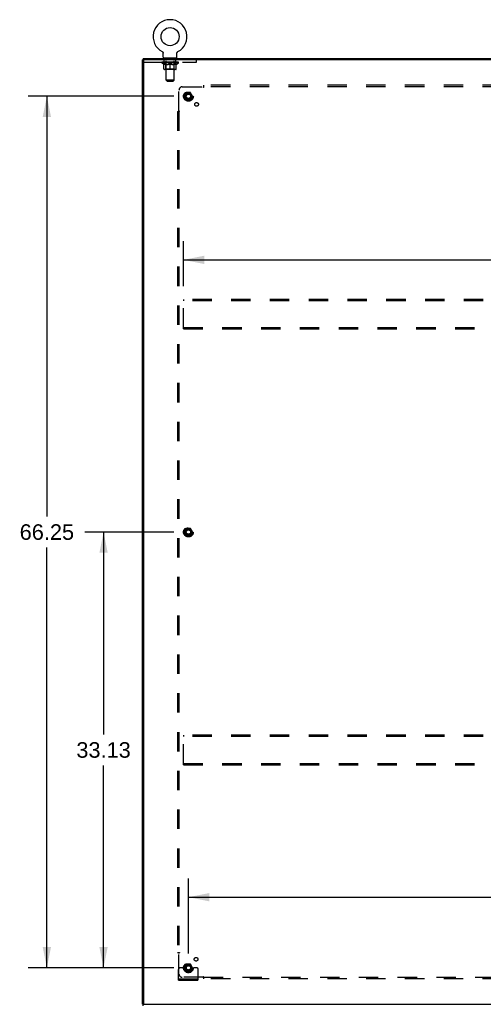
# Model space of a CAD drawing. Header units: inches. Extents: x 0 to 268, y 0 to 173.
# Tile 29 of 30: x 178 to 213, y 59 to 134. Entities that reach past the tile are written whole.
import ezdxf

# ---------------------------------------------------------------- set-up
doc = ezdxf.new("R2010")
doc.units = ezdxf.units.IN
doc.header["$LTSCALE"] = 14.739934
doc.header["$MEASUREMENT"] = 0
doc.linetypes.add('HIDDEN', pattern=[0.2, 0.1, -0.1])
doc.layers.get('0').update_dxf_attribs({"linetype": 'CONTINUOUS'})
for name, color, linetype in [('02___PRT_ALL_AXES', 7, 'CONTINUOUS'), ('DEFAULT_2', 8, 'HIDDEN'), ('DIMENSIONS', 7, 'CONTINUOUS')]:
    doc.layers.add(name, color=color, linetype=linetype)
doc.styles.get("Standard").update_dxf_attribs({"font": 'arial.ttf'})
doc.dimstyles.new('DIMSTYLE_1', dxfattribs={"dimtxt": 1.182348, "dimasz": 1.576464, "dimexe": 0.09, "dimexo": 0.07, "dimgap": 0.0375, "dimtad": 0, "dimtih": 1, "dimtoh": 1, "dimzin": 4, "dimdsep": 46, "dimtxsty": 'Standard', "dimblk": '_FILLED', "dimblk1": '_FILLED', "dimblk2": '_FILLED', "dimcen": 0.09, "dimazin": 1, "dimtfac": 1, "dimtdec": 3, "dimtofl": 0, "dimtmove": 0, "dimatfit": 3, "dimldrblk": '_FILLED', "dimfxl": 1, "dimtolj": 1, "dimtzin": 4, "dimarcsym": 0})

# ---------------------------------------------------------------- blocks, each defined once
blk = doc.blocks.new('_FILLED')
at = {"color": 0, "linetype": 'ByBlock'}
blk.add_solid([(0, 0), (-1, 0.2), (-1, -0.2)], dxfattribs=at)
blk = doc.blocks.new('*D1')
at = {"layer": 'DIMENSIONS', "color": 2, "linetype": 'Continuous'}
for p, q in [((189.934, 94.996), (183.169, 94.996)), ((184.587, 94.996), (184.587, 79.616)), ((184.587, 61.871), (184.587, 77.251)), ((189.934, 61.871), (183.169, 61.871))]:
    blk.add_line(p, q, dxfattribs=at)
at = {"layer": 'DIMENSIONS', "color": 2, "linetype": 'Continuous', "xscale": 1.5764635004, "yscale": 1.5764635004, "zscale": 1.5764635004}
for p, rotation in [((184.587, 94.996), 90), ((184.587, 61.871), 270)]:
    blk.add_blockref('_FILLED', p, dxfattribs=dict(at, rotation=rotation))
at = {"layer": 'DIMENSIONS', "color": 2, "linetype": 'Continuous', "insert": (184.587, 79.025), "char_height": 1.1823, "width": 4.13162, "attachment_point": 2, "line_spacing_factor": 0.9}
blk.add_mtext('33.13', dxfattribs=at)
blk = doc.blocks.new('*D2')
at = {"layer": 'DIMENSIONS', "color": 2, "linetype": 'Continuous'}
for p, q in [((189.934, 128.121), (178.862, 128.121)), ((180.28, 128.121), (180.28, 96.178)), ((180.28, 61.871), (180.28, 93.814)), ((189.934, 61.871), (178.862, 61.871))]:
    blk.add_line(p, q, dxfattribs=at)
at = {"layer": 'DIMENSIONS', "color": 2, "linetype": 'Continuous', "xscale": 1.5764635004, "yscale": 1.5764635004, "zscale": 1.5764635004}
for p, rotation in [((180.28, 128.121), 90), ((180.28, 61.871), 270)]:
    blk.add_blockref('_FILLED', p, dxfattribs=dict(at, rotation=rotation))
at = {"layer": 'DIMENSIONS', "color": 2, "linetype": 'Continuous', "insert": (180.28, 95.587), "char_height": 1.1823, "width": 4.13162, "attachment_point": 2, "line_spacing_factor": 0.9}
blk.add_mtext('66.25', dxfattribs=at)
blk = doc.blocks.new('*D3')
at = {"layer": 'DIMENSIONS', "color": 2, "linetype": 'Continuous'}
for p, q in [((191.038, 62.974), (191.038, 68.659)), ((257.288, 62.974), (257.288, 68.659)), ((191.038, 67.24), (221.506, 67.24)), ((257.288, 67.24), (226.82, 67.24))]:
    blk.add_line(p, q, dxfattribs=at)
at = {"layer": 'DIMENSIONS', "color": 2, "linetype": 'Continuous', "xscale": 1.5764635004, "yscale": 1.5764635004, "zscale": 1.5764635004, "rotation": 180}
blk.add_blockref('_FILLED', (191.038, 67.24), dxfattribs=at)
at = {"layer": 'DIMENSIONS', "color": 2, "linetype": 'Continuous', "xscale": 1.5764635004, "yscale": 1.5764635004, "zscale": 1.5764635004}
blk.add_blockref('_FILLED', (257.288, 67.24), dxfattribs=at)
at = {"layer": 'DIMENSIONS', "color": 2, "linetype": 'Continuous', "insert": (224.163, 67.832), "char_height": 1.1823, "width": 4.13162, "attachment_point": 2, "line_spacing_factor": 0.9}
blk.add_mtext('66.25', dxfattribs=at)
blk = doc.blocks.new('*D5')
at = {"layer": 'DIMENSIONS', "color": 2, "linetype": 'Continuous'}
for p, q in [((190.663, 113.683), (190.663, 117.104)), ((257.663, 113.683), (257.663, 117.104)), ((190.663, 115.685), (221.506, 115.685)), ((257.663, 115.685), (226.82, 115.685))]:
    blk.add_line(p, q, dxfattribs=at)
at = {"layer": 'DIMENSIONS', "color": 2, "linetype": 'Continuous', "xscale": 1.5764635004, "yscale": 1.5764635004, "zscale": 1.5764635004, "rotation": 180}
blk.add_blockref('_FILLED', (190.663, 115.685), dxfattribs=at)
at = {"layer": 'DIMENSIONS', "color": 2, "linetype": 'Continuous', "xscale": 1.5764635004, "yscale": 1.5764635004, "zscale": 1.5764635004}
blk.add_blockref('_FILLED', (257.663, 115.685), dxfattribs=at)
at = {"layer": 'DIMENSIONS', "color": 2, "linetype": 'Continuous', "insert": (224.163, 116.276), "char_height": 1.1823, "width": 4.13162, "attachment_point": 2, "line_spacing_factor": 0.9}
blk.add_mtext('67.00', dxfattribs=at)

msp = doc.modelspace()

# ---------------------------------------------------------------- linework, layer by layer
at = {"color": 7, "linetype": 'Continuous'}
for p, q in [((187.59, 130.996), (187.59, 130.892)), ((187.59, 130.996), (260.486, 130.996)), ((189.042, 131.515), (189.042, 131.515)), ((189.042, 131.515), (189.047, 131.512)), ((189.045, 131.513), (189.043, 131.514)), ((189.047, 131.512), (189.051, 131.509)), ((189.051, 131.509), (189.056, 131.507)), ((189.055, 131.507), (189.06, 131.504)), ((189.06, 131.504), (189.064, 131.5)), ((189.064, 131.5), (189.068, 131.497)), ((189.068, 131.497), (189.072, 131.494)), ((189.072, 131.494), (189.076, 131.49)), ((189.076, 131.49), (189.079, 131.486)), ((189.079, 131.486), (189.083, 131.482)), ((189.083, 131.483), (189.086, 131.478)), ((189.086, 131.479), (189.09, 131.474)), ((189.09, 131.474), (189.093, 131.47)), ((189.093, 131.47), (189.096, 131.466)), ((189.096, 131.466), (189.098, 131.461)), ((189.098, 131.461), (189.101, 131.457)), ((189.101, 131.457), (189.103, 131.452)), ((189.106, 131.448), (189.108, 131.443)), ((189.108, 131.443), (189.11, 131.438)), ((189.11, 131.438), (189.111, 131.433)), ((189.111, 131.433), (189.113, 131.428)), ((189.113, 131.428), (189.114, 131.423)), ((189.114, 131.423), (189.116, 131.418)), ((189.116, 131.418), (189.117, 131.413)), ((189.117, 131.413), (189.117, 131.408)), ((189.118, 131.402), (189.119, 131.397)), ((189.119, 131.392), (189.119, 131.387)), ((189.119, 131.095), (189.119, 131.387)), ((189.142, 131.026), (189.142, 130.996)), ((190.142, 131.026), (189.142, 131.026)), ((190.142, 131.026), (190.142, 130.996)), ((190.165, 131.095), (190.165, 131.387)), ((190.166, 131.408), (190.167, 131.413)), ((190.166, 131.402), (190.166, 131.408)), ((190.167, 131.413), (190.168, 131.418)), ((190.168, 131.418), (190.169, 131.423)), ((190.169, 131.423), (190.171, 131.428)), ((190.171, 131.428), (190.172, 131.433)), ((190.172, 131.433), (190.174, 131.438)), ((190.174, 131.438), (190.176, 131.443)), ((190.176, 131.443), (190.178, 131.448)), ((190.178, 131.447), (190.18, 131.452)), ((190.18, 131.452), (190.183, 131.457)), ((190.183, 131.457), (190.185, 131.461)), ((190.185, 131.461), (190.188, 131.466)), ((190.188, 131.466), (190.191, 131.47)), ((190.191, 131.47), (190.194, 131.474)), ((190.194, 131.474), (190.197, 131.479)), ((190.197, 131.478), (190.201, 131.483)), ((190.201, 131.482), (190.204, 131.486)), ((190.204, 131.486), (190.208, 131.49)), ((190.208, 131.49), (190.212, 131.494)), ((190.212, 131.494), (190.216, 131.497)), ((190.216, 131.497), (190.22, 131.5)), ((190.22, 131.5), (190.224, 131.504)), ((190.224, 131.504), (190.228, 131.507)), ((190.228, 131.507), (190.233, 131.509)), ((190.233, 131.509), (190.237, 131.512)), ((190.233, 131.509), (190.234, 131.51)), ((190.237, 131.512), (190.242, 131.515)), ((190.24, 131.514), (190.238, 131.513)), ((187.59, 130.892), (187.538, 130.892)), ((187.642, 130.892), (187.642, 130.877)), ((187.59, 59.1), (187.538, 59.1)), ((187.59, 58.996), (187.59, 59.1)), ((187.642, 59.114), (187.642, 59.1))]:
    msp.add_line(p, q, dxfattribs=at)
at = {"color": 3, "linetype": 'Continuous'}
for p, q in [((187.538, 59.1), (187.538, 130.892)), ((260.486, 130.892), (187.59, 130.892)), ((187.642, 59.13), (187.642, 130.862)), ((187.59, 59.1), (260.486, 59.1))]:
    msp.add_line(p, q, dxfattribs=at)
at = {"color": 7, "linetype": 'Continuous'}
for points in [[(189.103, 131.452), (189.106, 131.447), (189.108, 131.443)], [(189.117, 131.408), (189.118, 131.402), (189.119, 131.397), (189.119, 131.392)], [(190.165, 131.387), (190.165, 131.392), (190.165, 131.397), (190.166, 131.402)], [(190.165, 131.387), (190.165, 131.392), (190.165, 131.397)]]:
    msp.add_lwpolyline(points, dxfattribs=at)
msp.add_circle((189.642, 132.654), 0.688, dxfattribs=at)
for centre, radius, start, end in [((189.642, 132.654), 1.288, 297.70046, 242.29954), ((189.188, 131.095), 0.069, 180, 270), ((190.096, 131.095), 0.069, 270, 360)]:
    msp.add_arc(centre, radius, start, end, dxfattribs=at)
at = {"color": 3, "linetype": 'Continuous'}
for centre, start, end in [((187.672, 130.862), 90, 180), ((187.672, 59.13), 180, 270)]:
    msp.add_arc(centre, 0.03, start, end, dxfattribs=at)
at = {"layer": '02___PRT_ALL_AXES', "color": 8, "linetype": 'HIDDEN'}
for p, q in [((189.204, 130.705), (189.204, 130.892)), ((190.079, 130.892), (189.204, 130.892)), ((190.079, 130.705), (189.204, 130.705)), ((190.079, 130.705), (190.079, 130.892))]:
    msp.add_line(p, q, dxfattribs=at)
for centre, radius in [((191.038, 128.121), 0.372), ((191.038, 128.121), 0.356), ((191.038, 128.121), 0.25), ((191.038, 128.121), 0.183), ((191.657, 127.502), 0.141), ((191.038, 94.996), 0.372), ((191.038, 94.996), 0.356), ((191.038, 94.996), 0.25), ((191.038, 94.996), 0.183), ((191.038, 61.871), 0.372), ((191.038, 61.871), 0.356), ((191.038, 61.871), 0.25), ((191.618, 62.526), 0.141), ((191.038, 61.871), 0.183)]:
    msp.add_circle(centre, radius, dxfattribs=at)
at = {"layer": 'DEFAULT_2', "color": 8, "linetype": 'HIDDEN'}
for p, q in [((189.05, 131.51), (189.051, 131.509)), ((189.329, 131.026), (189.329, 130.996)), ((189.342, 129.345), (189.342, 130.991)), ((189.942, 129.345), (189.942, 130.991)), ((189.954, 131.026), (189.954, 130.996)), ((190.242, 131.515), (190.242, 131.515)), ((190.242, 131.515), (190.242, 131.515)), ((187.642, 130.862), (187.642, 130.877)), ((187.642, 130.705), (191.642, 130.705)), ((189.009, 130.659), (189.009, 130.706)), ((189.168, 130.548), (189.009, 130.659)), ((190.275, 130.659), (189.009, 130.659)), ((189.018, 130.699), (189.018, 130.706)), ((189.027, 130.696), (189.027, 130.699)), ((189.027, 130.696), (190.257, 130.696)), ((189.036, 130.696), (189.036, 130.699)), ((189.037, 130.696), (189.037, 130.699)), ((189.047, 130.699), (189.047, 130.706)), ((189.063, 130.696), (189.063, 130.699)), ((189.065, 130.696), (189.065, 130.699)), ((189.093, 130.699), (189.093, 130.706)), ((189.108, 130.696), (189.108, 130.699)), ((189.111, 130.696), (189.111, 130.699)), ((189.315, 130.699), (189.114, 130.699)), ((189.157, 130.699), (189.157, 130.706)), ((189.158, 130.696), (189.158, 130.699)), ((189.159, 130.696), (189.159, 130.699)), ((189.162, 130.696), (189.162, 130.699)), ((189.168, 130.548), (189.178, 130.548)), ((189.169, 130.696), (189.169, 130.699)), ((189.169, 130.696), (189.169, 130.699)), ((189.172, 130.696), (189.172, 130.699)), ((189.176, 130.696), (189.176, 130.7)), ((189.178, 130.185), (189.178, 130.591)), ((189.18, 130.696), (189.18, 130.699)), ((189.194, 130.696), (189.194, 130.699)), ((189.213, 130.696), (189.213, 130.702)), ((189.213, 130.696), (189.213, 130.699)), ((189.233, 130.696), (189.233, 130.699)), ((189.235, 130.699), (189.235, 130.706)), ((189.244, 130.696), (189.244, 130.699)), ((189.249, 130.696), (189.249, 130.699)), ((189.258, 130.696), (189.258, 130.699)), ((189.269, 130.696), (189.269, 130.703)), ((189.285, 130.696), (189.285, 130.699)), ((189.288, 130.696), (189.288, 130.699)), ((189.315, 130.696), (189.315, 130.699)), ((189.382, 130.699), (189.32, 130.699)), ((189.321, 130.548), (189.501, 130.548)), ((189.325, 130.699), (189.325, 130.706)), ((189.329, 130.187), (189.329, 130.656)), ((189.332, 130.696), (189.332, 130.699)), ((189.337, 130.696), (189.337, 130.699)), ((189.343, 130.696), (189.343, 130.704)), ((189.347, 130.696), (189.347, 130.699)), ((189.358, 130.696), (189.358, 130.699)), ((189.382, 130.696), (189.382, 130.699)), ((189.457, 130.699), (189.398, 130.699)), ((189.418, 130.696), (189.418, 130.699)), ((189.425, 130.699), (189.425, 130.706)), ((189.429, 130.696), (189.429, 130.699)), ((189.431, 130.696), (189.431, 130.705)), ((189.434, 130.696), (189.434, 130.699)), ((189.442, 130.696), (189.442, 130.699)), ((189.457, 130.696), (189.457, 130.699)), ((189.537, 130.699), (189.483, 130.699)), ((189.496, 130.696), (189.496, 130.699)), ((189.527, 130.699), (189.605, 130.704)), ((189.532, 130.699), (189.532, 130.706)), ((189.532, 130.699), (189.532, 130.706)), ((189.532, 130.706), (189.532, 130.706)), ((189.532, 130.696), (189.532, 130.699)), ((189.536, 130.696), (189.536, 130.699)), ((189.537, 130.696), (189.537, 130.699)), ((189.538, 130.696), (189.538, 130.699)), ((189.573, 130.699), (189.637, 130.699)), ((189.578, 130.696), (189.578, 130.699)), ((189.584, 130.699), (189.584, 130.702)), ((189.605, 130.699), (189.605, 130.704)), ((189.621, 130.696), (189.621, 130.699)), ((189.639, 130.699), (189.639, 130.699)), ((189.639, 130.696), (189.639, 130.699)), ((189.639, 130.696), (189.639, 130.699)), ((189.642, 130.699), (189.642, 130.706)), ((189.642, 130.706), (189.756, 130.699)), ((189.642, 130.148), (189.642, 130.591)), ((189.644, 130.696), (189.644, 130.699)), ((189.644, 130.699), (189.645, 130.699)), ((189.645, 130.696), (189.645, 130.699)), ((189.663, 130.696), (189.663, 130.699)), ((189.663, 130.699), (189.711, 130.699)), ((189.705, 130.696), (189.705, 130.699)), ((189.746, 130.696), (189.746, 130.699)), ((189.746, 130.696), (189.746, 130.699)), ((189.746, 130.699), (189.801, 130.699)), ((189.747, 130.696), (189.747, 130.699)), ((189.751, 130.699), (189.751, 130.706)), ((189.751, 130.706), (189.752, 130.706)), ((189.751, 130.696), (189.751, 130.699)), ((189.752, 130.699), (189.752, 130.706)), ((189.783, 130.548), (189.963, 130.548)), ((189.788, 130.696), (189.788, 130.699)), ((189.827, 130.696), (189.827, 130.699)), ((189.827, 130.699), (189.886, 130.699)), ((189.842, 130.696), (189.842, 130.699)), ((189.85, 130.696), (189.85, 130.699)), ((189.852, 130.696), (189.852, 130.705)), ((189.855, 130.696), (189.855, 130.699)), ((189.858, 130.699), (189.858, 130.706)), ((189.866, 130.696), (189.866, 130.699)), ((189.902, 130.696), (189.902, 130.699)), ((189.902, 130.699), (189.964, 130.699)), ((189.926, 130.696), (189.926, 130.699)), ((189.937, 130.696), (189.937, 130.699)), ((189.941, 130.696), (189.941, 130.704)), ((189.947, 130.696), (189.947, 130.699)), ((189.952, 130.696), (189.952, 130.699)), ((189.955, 130.187), (189.955, 130.656)), ((189.958, 130.699), (189.958, 130.706)), ((189.969, 130.696), (189.969, 130.699)), ((189.969, 130.699), (190.17, 130.699)), ((189.996, 130.696), (189.996, 130.699)), ((189.999, 130.696), (189.999, 130.699)), ((190.015, 130.696), (190.015, 130.703)), ((190.026, 130.696), (190.026, 130.699)), ((190.035, 130.696), (190.035, 130.699)), ((190.039, 130.696), (190.039, 130.699)), ((190.049, 130.699), (190.049, 130.706)), ((190.05, 130.696), (190.05, 130.699)), ((190.071, 130.696), (190.071, 130.702)), ((190.071, 130.696), (190.071, 130.699)), ((190.089, 130.696), (190.089, 130.699)), ((190.104, 130.696), (190.104, 130.699)), ((190.105, 130.185), (190.105, 130.591)), ((190.105, 130.548), (190.116, 130.548)), ((190.108, 130.696), (190.108, 130.7)), ((190.111, 130.696), (190.111, 130.699)), ((190.115, 130.696), (190.115, 130.699)), ((190.115, 130.696), (190.115, 130.699)), ((190.116, 130.548), (190.275, 130.659)), ((190.122, 130.696), (190.122, 130.699)), ((190.125, 130.696), (190.125, 130.699)), ((190.126, 130.696), (190.126, 130.699)), ((190.127, 130.699), (190.127, 130.706)), ((190.173, 130.696), (190.173, 130.699)), ((190.176, 130.696), (190.176, 130.699)), ((190.19, 130.699), (190.19, 130.706)), ((190.219, 130.696), (190.219, 130.699)), ((190.221, 130.696), (190.221, 130.699)), ((190.237, 130.699), (190.237, 130.706)), ((190.247, 130.696), (190.247, 130.699)), ((190.248, 130.696), (190.248, 130.699)), ((190.257, 130.696), (190.257, 130.699)), ((190.265, 130.699), (190.265, 130.706)), ((190.275, 130.659), (190.275, 130.706)), ((191.642, 130.705), (191.642, 130.892)), ((190.068, 130.148), (189.215, 130.148)), ((189.329, 130.187), (189.289, 130.148)), ((189.955, 130.187), (189.329, 130.187)), ((189.955, 130.187), (189.994, 130.148)), ((189.411, 129.276), (189.342, 129.345)), ((189.942, 129.345), (189.342, 129.345)), ((189.411, 129.276), (189.873, 129.276)), ((189.873, 129.276), (189.942, 129.345)), ((190.569, 128.84), (192.159, 128.84)), ((192.177, 128.858), (192.17, 128.851)), ((192.194, 128.799), (192.194, 128.965)), ((256.132, 128.965), (192.194, 128.965)), ((256.132, 128.84), (192.194, 128.84)), ((190.319, 127), (190.319, 128.59)), ((190.875, 128.393), (190.72, 128.126)), ((190.72, 128.116), (190.875, 127.848)), ((191.192, 128.398), (190.883, 128.398)), ((191.355, 128.126), (191.201, 128.393)), ((191.201, 127.848), (191.355, 128.116)), ((191.192, 127.843), (190.883, 127.843)), ((190.194, 126.965), (190.194, 63.027)), ((190.194, 126.965), (190.36, 126.965)), ((190.319, 126.965), (190.319, 63.027)), ((190.663, 112.683), (190.663, 112.579)), ((257.663, 112.683), (190.663, 112.683)), ((190.663, 110.537), (190.663, 112.579)), ((257.663, 112.579), (190.663, 112.579)), ((190.663, 110.433), (190.663, 110.537)), ((190.663, 110.537), (257.663, 110.537)), ((190.663, 110.433), (257.663, 110.433)), ((190.875, 95.268), (190.72, 95.001)), ((191.192, 95.273), (190.883, 95.273)), ((191.355, 95.001), (191.201, 95.268)), ((190.72, 94.991), (190.875, 94.723)), ((191.192, 94.718), (190.883, 94.718)), ((191.201, 94.723), (191.355, 94.991)), ((190.663, 79.558), (190.663, 79.454)), ((257.663, 79.558), (190.663, 79.558)), ((190.663, 77.412), (190.663, 79.454)), ((257.663, 79.454), (190.663, 79.454)), ((190.663, 77.308), (190.663, 77.412)), ((190.663, 77.412), (257.663, 77.412)), ((190.663, 77.308), (257.663, 77.308)), ((190.194, 63.027), (190.36, 63.027)), ((190.3, 63.01), (190.308, 63.003)), ((190.319, 61.402), (190.319, 62.992)), ((190.875, 62.143), (190.72, 61.876)), ((191.192, 62.148), (190.883, 62.148)), ((191.355, 61.876), (191.201, 62.143)), ((190.288, 60.923), (190.288, 61.746)), ((190.502, 61.871), (190.413, 61.871)), ((190.624, 61.871), (190.502, 61.871)), ((190.863, 61.871), (190.624, 61.871)), ((190.72, 61.866), (190.875, 61.598)), ((191.192, 61.593), (190.883, 61.593)), ((191.201, 61.598), (191.355, 61.866)), ((191.213, 61.871), (191.452, 61.871)), ((191.574, 61.871), (191.452, 61.871)), ((191.663, 61.871), (191.574, 61.871)), ((191.788, 60.923), (191.788, 61.746)), ((190.288, 61.027), (191.788, 61.027)), ((190.288, 60.923), (191.788, 60.923)), ((190.535, 60.923), (190.535, 61.027)), ((192.159, 61.152), (190.569, 61.152)), ((190.791, 60.923), (190.791, 61.027)), ((191.285, 60.923), (191.285, 61.027)), ((191.541, 60.923), (191.541, 61.027)), ((192.194, 61.027), (192.194, 61.193)), ((192.194, 61.152), (256.132, 61.152)), ((256.132, 61.027), (192.194, 61.027))]:
    msp.add_line(p, q, dxfattribs=at)
for points in [[(189.328, 130.548), (189.304, 130.552), (189.279, 130.558), (189.254, 130.564), (189.229, 130.572), (189.204, 130.581), (189.178, 130.591)], [(189.178, 130.59), (189.203, 130.58), (189.227, 130.572), (189.251, 130.564), (189.274, 130.558), (189.297, 130.552), (189.321, 130.548)], [(189.642, 130.591), (189.616, 130.581), (189.59, 130.572), (189.565, 130.564), (189.54, 130.558), (189.516, 130.552), (189.491, 130.548)], [(189.501, 130.548), (189.524, 130.552), (189.547, 130.558), (189.57, 130.564), (189.594, 130.572), (189.618, 130.58), (189.642, 130.59)], [(189.793, 130.548), (189.768, 130.552), (189.743, 130.558), (189.718, 130.565), (189.693, 130.572), (189.668, 130.581), (189.642, 130.591)], [(189.642, 130.59), (189.666, 130.58), (189.69, 130.572), (189.714, 130.564), (189.737, 130.558), (189.76, 130.552), (189.783, 130.548)], [(190.105, 130.591), (190.08, 130.581), (190.054, 130.572), (190.029, 130.564), (190.005, 130.558), (189.98, 130.552), (189.955, 130.548)], [(189.963, 130.548), (189.986, 130.552), (190.01, 130.558), (190.033, 130.564), (190.057, 130.572), (190.081, 130.581), (190.105, 130.59)], [(192.17, 128.851), (192.168, 128.849), (192.166, 128.847), (192.164, 128.845), (192.162, 128.843), (192.16, 128.841), (192.159, 128.84)], [(192.172, 128.82), (192.169, 128.825), (192.168, 128.827), (192.166, 128.83), (192.165, 128.832), (192.163, 128.834), (192.162, 128.836), (192.16, 128.838), (192.159, 128.84)], [(192.194, 128.799), (192.192, 128.799), (192.191, 128.8), (192.189, 128.801), (192.187, 128.802), (192.186, 128.803), (192.184, 128.804), (192.183, 128.806), (192.181, 128.807), (192.18, 128.809), (192.178, 128.81), (192.177, 128.812), (192.176, 128.814), (192.174, 128.816), (192.173, 128.818), (192.172, 128.82)], [(192.194, 128.878), (192.192, 128.876), (192.191, 128.873), (192.189, 128.871), (192.187, 128.869), (192.185, 128.867), (192.184, 128.865), (192.182, 128.863), (192.18, 128.862), (192.179, 128.86), (192.177, 128.858)], [(190.281, 126.965), (190.283, 126.966), (190.285, 126.968), (190.288, 126.97), (190.29, 126.972), (190.292, 126.973), (190.294, 126.975), (190.295, 126.977), (190.297, 126.978), (190.299, 126.98), (190.3, 126.982), (190.306, 126.987)], [(190.306, 126.987), (190.308, 126.989), (190.31, 126.991), (190.312, 126.993), (190.314, 126.995), (190.316, 126.997), (190.317, 126.998), (190.319, 127)], [(190.334, 126.99), (190.332, 126.991), (190.329, 126.993), (190.327, 126.994), (190.325, 126.996), (190.323, 126.997), (190.321, 126.999), (190.319, 127)], [(190.36, 126.965), (190.359, 126.966), (190.359, 126.968), (190.358, 126.97), (190.357, 126.971), (190.356, 126.973), (190.354, 126.974), (190.353, 126.976), (190.352, 126.978), (190.35, 126.979), (190.348, 126.98), (190.347, 126.982), (190.345, 126.983), (190.343, 126.984), (190.341, 126.986), (190.338, 126.987), (190.334, 126.99)], [(190.281, 63.027), (190.283, 63.025), (190.285, 63.024), (190.288, 63.022), (190.29, 63.02), (190.292, 63.018), (190.294, 63.017), (190.295, 63.015), (190.297, 63.013), (190.299, 63.012), (190.3, 63.01)], [(190.308, 63.003), (190.31, 63.001), (190.312, 62.999), (190.314, 62.997), (190.316, 62.995), (190.317, 62.993), (190.319, 62.992)], [(190.338, 63.005), (190.334, 63.002), (190.332, 63.001), (190.329, 62.999), (190.327, 62.998), (190.325, 62.996), (190.323, 62.995), (190.321, 62.993), (190.319, 62.992)], [(190.36, 63.027), (190.359, 63.025), (190.359, 63.024), (190.358, 63.022), (190.357, 63.02), (190.356, 63.019), (190.354, 63.017), (190.353, 63.016), (190.352, 63.014), (190.35, 63.013), (190.348, 63.011), (190.347, 63.01), (190.345, 63.009), (190.343, 63.007), (190.341, 63.006), (190.338, 63.005)], [(192.169, 61.167), (192.168, 61.165), (192.166, 61.162), (192.165, 61.16), (192.163, 61.158), (192.162, 61.156), (192.16, 61.154), (192.159, 61.152)], [(192.172, 61.139), (192.17, 61.141), (192.168, 61.143), (192.166, 61.145), (192.164, 61.147), (192.162, 61.149), (192.16, 61.15), (192.159, 61.152)], [(192.194, 61.193), (192.192, 61.192), (192.191, 61.192), (192.189, 61.191), (192.187, 61.19), (192.186, 61.189), (192.184, 61.187), (192.183, 61.186), (192.181, 61.185), (192.18, 61.183), (192.178, 61.181), (192.177, 61.18), (192.176, 61.178), (192.174, 61.176), (192.173, 61.174), (192.172, 61.171), (192.169, 61.167)], [(192.194, 61.114), (192.192, 61.116), (192.191, 61.118), (192.189, 61.121), (192.187, 61.123), (192.185, 61.125), (192.184, 61.127), (192.182, 61.128), (192.18, 61.13), (192.179, 61.132), (192.177, 61.133), (192.172, 61.139)]]:
    msp.add_lwpolyline(points, dxfattribs=at)
for centre, radius in [((191.038, 128.121), 0.318), ((191.038, 128.121), 0.204), ((191.038, 128.121), 0.183), ((191.038, 128.121), 0.183), ((191.038, 128.121), 0.166), ((191.038, 94.996), 0.318), ((191.038, 94.996), 0.204), ((191.038, 94.996), 0.183), ((191.038, 94.996), 0.183), ((191.038, 94.996), 0.166), ((191.038, 61.871), 0.318), ((191.038, 61.871), 0.204), ((191.038, 61.871), 0.183), ((191.038, 61.871), 0.183), ((191.038, 61.871), 0.166)]:
    msp.add_circle(centre, radius, dxfattribs=at)
for centre, radius, start, end in [((189.307, 130.991), 0.0345, 0, 90), ((189.976, 130.991), 0.0345, 90, 180), ((189.289, 130.656), 0.0398, 0, 90), ((189.994, 130.656), 0.0398, 90, 180), ((189.215, 130.185), 0.0371, 180, 270), ((190.068, 130.185), 0.0371, 270, 360), ((190.569, 128.59), 0.25, 90, 180), ((190.729, 128.121), 0.01, 150.01268, 209.98829), ((190.883, 128.388), 0.01, 90.01235, 149.98915), ((191.192, 128.388), 0.01, 30.01204, 89.98872), ((191.347, 128.121), 0.01, 330.01268, 29.98829), ((190.883, 127.853), 0.01, 210.01204, 269.98872), ((191.192, 127.853), 0.01, 270.01235, 329.98915), ((190.883, 95.263), 0.01, 90.01235, 149.98915), ((191.192, 95.263), 0.01, 30.01204, 89.98872), ((190.729, 94.996), 0.01, 150.01268, 209.98829), ((190.883, 94.728), 0.01, 210.01204, 269.98872), ((191.192, 94.728), 0.01, 270.01235, 329.98915), ((191.347, 94.996), 0.01, 330.01268, 29.98829), ((190.883, 62.138), 0.01, 90.01235, 149.98915), ((191.192, 62.138), 0.01, 30.01204, 89.98872), ((190.413, 61.746), 0.125, 90, 180), ((190.569, 61.402), 0.25, 180, 270), ((190.729, 61.871), 0.01, 150.01268, 209.98829), ((191.038, 61.871), 0.175, 180, 360), ((190.883, 61.603), 0.01, 210.01204, 269.98872), ((191.192, 61.603), 0.01, 270.01235, 329.98915), ((191.347, 61.871), 0.01, 330.01268, 29.98829), ((191.663, 61.746), 0.125, 0, 90)]:
    msp.add_arc(centre, radius, start, end, dxfattribs=at)
for centre, major_axis, ratio, start_param, end_param in [((189.642, 130.706), (0.633, 0.007), 0.05963, 2.96643, 3.140963), ((188.989, 130.694), (0.198, 0), 0.060556, 0.430652, 1.470503), ((189.642, 130.706), (0.633, 0), 0.060556, 3.141593, 3.316126), ((188.989, 130.687), (0.198, 0.002), 0.05963, 1.376596, 1.469874), ((189.642, 130.706), (0.633, 0.013), 0.05688, 2.791345, 2.965878), ((188.964, 130.694), (0.198, 0.002), 0.05963, 0.25549, 1.295341), ((189.033, 130.694), (0.198, -0.002), 0.05963, 0.605815, 1.645666), ((189.642, 130.706), (0.633, -0.007), 0.05963, -2.96643, -2.791898), ((189.033, 130.687), (0.198, 0), 0.060556, 1.551758, 1.645036), ((188.964, 130.687), (0.198, 0.004), 0.05688, 1.20151, 1.294789), ((189.034, 130.69), (0.164, 0.002), 0.05963, 1.065228, 1.614276), ((189.014, 130.69), (0.164, 0.003), 0.05688, 0.890143, 1.43919), ((189.072, 130.69), (0.164, 0), 0.060556, 1.240391, 1.789438), ((189.642, 130.706), (0.633, 0.019), 0.052395, 2.616403, 2.790936), ((188.961, 130.694), (0.198, 0.004), 0.05688, 0.080405, 1.120256), ((189.096, 130.694), (0.198, -0.004), 0.05688, 0.7809, 1.820751), ((189.642, 130.706), (0.633, -0.013), 0.05688, -2.791345, -2.616812), ((189.096, 130.687), (0.198, -0.002), 0.05963, 1.72692, 1.820198), ((188.961, 130.687), (0.198, 0.006), 0.052395, 1.026568, 1.119847), ((189.014, 130.69), (0.164, 0.005), 0.052395, 0.715201, 1.264248), ((189.128, 130.69), (0.164, -0.002), 0.05963, 1.415553, 1.9646), ((189.642, 130.706), (0.633, 0.025), 0.046319, 2.441654, 2.616187), ((189.175, 130.694), (0.198, -0.006), 0.052395, 0.955842, 1.995693), ((188.978, 130.694), (0.198, 0.006), 0.052395, -0.094537, 0.945314), ((189.642, 130.706), (0.633, -0.019), 0.052395, -2.616403, -2.44187), ((189.175, 130.687), (0.198, -0.004), 0.05688, 1.902006, 1.995284), ((188.978, 130.687), (0.198, 0.008), 0.046319, 0.851819, 0.945098), ((189.032, 130.69), (0.164, 0.006), 0.046319, 0.540452, 1.089499), ((189.199, 130.69), (0.164, -0.003), 0.05688, 1.590638, 2.139686), ((189.642, 130.706), (0.633, 0.029), 0.038841, 2.267123, 2.441656), ((189.268, 130.694), (0.198, -0.008), 0.046319, 1.130591, 2.170442), ((189.015, 130.694), (0.198, 0.008), 0.046319, -0.269286, 0.770565), ((189.642, 130.706), (0.633, -0.025), 0.046319, -2.441654, -2.267121), ((189.268, 130.687), (0.198, -0.006), 0.052395, 2.076947, 2.170226), ((189.015, 130.687), (0.198, 0.009), 0.038841, 0.677289, 0.770567), ((189.069, 130.69), (0.164, 0.008), 0.038841, 0.365921, 0.914969), ((189.284, 130.69), (0.164, -0.005), 0.052395, 1.76558, 2.314627), ((189.642, 130.706), (0.633, 0.033), 0.030195, 2.09281, 2.267343), ((189.373, 130.694), (0.198, -0.009), 0.038841, 1.305122, 2.344973), ((189.071, 130.694), (0.198, 0.009), 0.038841, -0.443817, 0.596034), ((189.642, 130.706), (0.633, -0.029), 0.038841, -2.267123, -2.092591), ((189.373, 130.687), (0.198, -0.008), 0.046319, 2.251696, 2.344975), ((189.071, 130.687), (0.198, 0.01), 0.030195, 0.502975, 0.596254), ((189.123, 130.69), (0.164, 0.009), 0.030195, 0.191608, 0.740655), ((189.379, 130.69), (0.164, -0.006), 0.046319, 1.940329, 2.489376), ((189.145, 130.694), (0.198, 0.01), 0.030195, -0.61813, 0.421721), ((189.642, 130.706), (0.633, 0.036), 0.020645, 1.918687, 2.09322), ((189.486, 130.694), (0.198, -0.01), 0.030195, 1.479435, 2.519286), ((189.642, 130.706), (0.633, -0.033), 0.030195, -2.09281, -1.918277), ((189.486, 130.687), (0.198, -0.009), 0.038841, 2.426227, 2.519505), ((189.145, 130.687), (0.198, 0.011), 0.020645, 0.328852, 0.422131), ((189.194, 130.69), (0.164, 0.009), 0.020645, 0.017485, 0.566532), ((189.482, 130.69), (0.164, -0.008), 0.038841, 2.11486, 2.663907), ((189.233, 130.694), (0.198, 0.011), 0.020645, -0.792253, 0.247598), ((189.604, 130.694), (0.198, -0.011), 0.020645, 1.653558, 2.693409), ((189.642, 130.706), (0.633, 0.038), 0.010478, 1.744704, 1.919237), ((189.642, 130.706), (0.633, -0.036), 0.020645, -1.918687, -1.744154), ((189.604, 130.687), (0.198, -0.01), 0.030195, 2.60054, 2.693819), ((189.233, 130.687), (0.198, 0.012), 0.010478, 0.154869, 0.248148), ((189.277, 130.69), (0.164, 0.01), 0.010478, 6.126688, 6.675735), ((189.591, 130.69), (0.164, -0.009), 0.030195, 2.289173, 2.83822), ((189.334, 130.694), (0.198, 0.012), 0.010478, -0.966236, -0.000846), ((189.723, 130.694), (0.198, -0.012), 0.010478, 1.827541, 2.867392), ((189.642, 130.706), (0.633, -0.038), 0.010478, -1.744704, -1.570171), ((189.723, 130.687), (0.198, -0.011), 0.020645, 2.774664, 2.867942), ((189.701, 130.69), (0.164, -0.009), 0.020645, 2.463296, 3.012344), ((189.561, 130.694), (0.198, 0.012), 0.010478, 0.274201, 1.314052), ((189.475, 130.69), (0.164, 0.01), 0.010478, -0.000298, 0.504314), ((189.445, 130.687), (0.198, 0.012), 0.010478, 0.192946, 0.399283), ((189.642, 130.706), (0.633, 0.038), 0.010478, -1.578586, -1.396888), ((189.839, 130.687), (0.198, -0.012), 0.010478, 2.948646, 3.041925), ((189.809, 130.69), (0.164, -0.01), 0.010478, 2.637279, 3.142076), ((189.68, 130.694), (0.198, 0.011), 0.020645, 0.448184, 1.488034), ((189.583, 130.69), (0.164, 0.009), 0.020645, 0.129249, 0.678296), ((189.561, 130.687), (0.198, 0.011), 0.020645, 0.273651, 0.366929), ((189.949, 130.694), (0.198, -0.012), 0.010478, -3.140747, -2.175357), ((189.642, 130.706), (0.633, 0.036), 0.020645, -1.397439, -1.222906), ((189.642, 130.706), (0.633, -0.038), 0.010478, 1.222355, 1.396888), ((189.798, 130.694), (0.198, 0.01), 0.030195, 0.622307, 1.662158), ((189.693, 130.69), (0.164, 0.009), 0.030195, 0.303372, 0.852419), ((190.006, 130.69), (0.164, -0.01), 0.010478, 2.749043, 3.29809), ((190.05, 130.694), (0.198, -0.011), 0.020645, 2.893995, 3.933846), ((189.68, 130.687), (0.198, 0.01), 0.030195, 0.447774, 0.541052), ((190.05, 130.687), (0.198, -0.012), 0.010478, 2.893445, 2.986723), ((189.642, 130.706), (0.633, 0.033), 0.030195, -1.223315, -1.048783), ((189.911, 130.694), (0.198, 0.009), 0.038841, 0.79662, 1.836471), ((189.642, 130.706), (0.633, -0.036), 0.020645, 1.048373, 1.222906), ((189.801, 130.69), (0.164, 0.008), 0.038841, 0.477686, 1.026733), ((190.09, 130.69), (0.164, -0.009), 0.020645, 2.57506, 3.124108), ((190.139, 130.694), (0.198, -0.01), 0.030195, 2.719872, 3.759723), ((190.015, 130.694), (0.198, 0.008), 0.046319, 0.971151, 2.011002), ((189.798, 130.687), (0.198, 0.009), 0.038841, 0.622087, 0.715366), ((190.139, 130.687), (0.198, -0.011), 0.020645, 2.719462, 2.812741), ((189.642, 130.706), (0.633, 0.029), 0.038841, -1.049002, -0.874469), ((189.642, 130.706), (0.633, -0.033), 0.030195, 0.87425, 1.048783), ((189.905, 130.69), (0.164, 0.006), 0.046319, 0.652216, 1.201263), ((190.109, 130.694), (0.198, 0.006), 0.052395, 1.1459, 2.185751), ((190.16, 130.69), (0.164, -0.009), 0.030195, 2.400937, 2.949985), ((190.213, 130.694), (0.198, -0.009), 0.038841, 2.545558, 3.585409), ((190, 130.69), (0.164, 0.005), 0.052395, 0.826965, 1.376012), ((189.911, 130.687), (0.198, 0.008), 0.046319, 0.796618, 0.889896), ((190.213, 130.687), (0.198, -0.01), 0.030195, 2.545339, 2.638617), ((190.188, 130.694), (0.198, 0.004), 0.05688, 1.320842, 2.360692), ((189.642, 130.706), (0.633, 0.025), 0.046319, -0.874471, -0.699939), ((189.642, 130.706), (0.633, -0.029), 0.038841, 0.699936, 0.874469), ((190.269, 130.694), (0.198, -0.008), 0.046319, 2.371028, 3.410879), ((190.215, 130.69), (0.164, -0.008), 0.038841, 2.226624, 2.775671), ((190.251, 130.694), (0.198, 0.002), 0.05963, 1.495927, 2.535778), ((190.085, 130.69), (0.164, 0.003), 0.05688, 1.001907, 1.550954), ((190.306, 130.694), (0.198, -0.006), 0.052395, 2.196279, 3.23613), ((190.252, 130.69), (0.164, -0.006), 0.046319, 2.052093, 2.601141), ((190.015, 130.687), (0.198, 0.006), 0.052395, 0.971367, 1.064645), ((190.295, 130.694), (0.198, 0), 0.060556, 1.671089, 2.71094), ((190.269, 130.687), (0.198, -0.009), 0.038841, 2.371026, 2.464304), ((190.323, 130.694), (0.198, -0.004), 0.05688, 2.021337, 3.061188), ((189.642, 130.706), (0.633, 0.019), 0.052395, -0.699723, -0.52519), ((189.642, 130.706), (0.633, -0.025), 0.046319, 0.525406, 0.699939), ((190.319, 130.694), (0.198, -0.002), 0.05963, 1.846251, 2.886102), ((190.156, 130.69), (0.164, 0.002), 0.05963, 1.176993, 1.72604), ((190.27, 130.69), (0.164, -0.005), 0.052395, 1.877344, 2.426392), ((190.211, 130.69), (0.164, 0), 0.060556, 1.352155, 1.901202), ((190.269, 130.69), (0.164, -0.003), 0.05688, 1.702402, 2.25145), ((190.25, 130.69), (0.164, -0.002), 0.05963, 1.527317, 2.076364), ((190.109, 130.687), (0.198, 0.004), 0.05688, 1.146309, 1.239587), ((190.306, 130.687), (0.198, -0.008), 0.046319, 2.196495, 2.289773), ((189.642, 130.706), (0.633, 0.013), 0.05688, -0.524781, -0.350248), ((189.642, 130.706), (0.633, -0.019), 0.052395, 0.350657, 0.52519), ((190.188, 130.687), (0.198, 0.002), 0.05963, 1.321394, 1.414673), ((190.323, 130.687), (0.198, -0.006), 0.052395, 2.021746, 2.115024), ((189.642, 130.706), (0.633, 0.007), 0.05963, -0.349695, -0.175162), ((189.642, 130.706), (0.633, -0.013), 0.05688, 0.175715, 0.350248), ((190.251, 130.687), (0.198, 0), 0.060556, 1.496556, 1.589835), ((190.319, 130.687), (0.198, -0.004), 0.05688, 1.846804, 1.940083), ((190.295, 130.687), (0.198, -0.002), 0.05963, 1.671719, 1.764997), ((189.642, 130.706), (0.633, 0), 0.060556, -0.174533, 0), ((189.642, 130.706), (0.633, -0.007), 0.05963, 0.000629, 0.175162)]:
    msp.add_ellipse(centre, major_axis=major_axis, ratio=ratio, start_param=start_param, end_param=end_param, dxfattribs=at)

# ---------------------------------------------------------------- dimensions: what is measured, and where the dimension line sits
at = {"layer": 'DIMENSIONS', "color": 2, "linetype": 'Continuous'}
for base, p1, p2, angle, picture, middle in [((180.28, 128.121), (190.004, 61.871), (190.004, 128.121), 90, '*D2', (180.276, 94.989)), ((184.587326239, 61.870864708), (190.004333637, 94.995864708), (190.004333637, 61.870864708), 270, '*D1', (184.584816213, 78.426768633)), ((191.038, 67.24), (257.288, 62.904), (191.038, 62.904), 180, '*D3', (224.158, 67.234))]:
    dim = msp.add_linear_dim(base=base, p1=p1, p2=p2, angle=angle, dimstyle='DIMSTYLE_1', dxfattribs=at)
    dim.commit()
    dim.dimension.update_dxf_attribs({"geometry": picture, "text_midpoint": middle, "dimtype": 160})
dim = msp.add_linear_dim(base=(257.663, 115.685), p1=(190.663, 113.613), p2=(257.663, 113.613), dimstyle='DIMSTYLE_1', dxfattribs=at)
dim.commit()
dim.dimension.update_dxf_attribs({"geometry": '*D5', "text_midpoint": (224.154, 115.678), "dimtype": 160})

doc.saveas('drawing.dxf')
